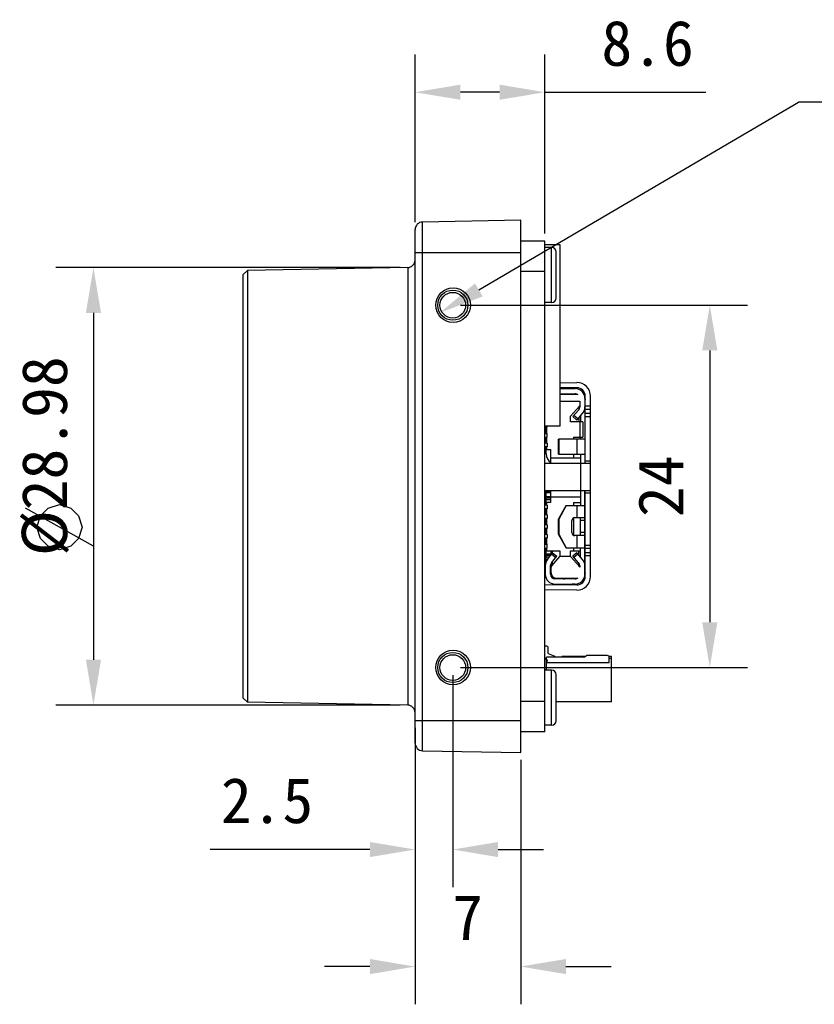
# Model space of a CAD drawing. Header units: millimetres. Extents: x 0 to 559, y 0 to 432.
# Tile 2 of 3: x 159 to 211, y 254 to 319. Entities that reach past the tile are written whole.
import ezdxf

# ---------------------------------------------------------------- set-up
doc = ezdxf.new("R2010")
doc.units = ezdxf.units.MM
doc.header["$LTSCALE"] = 30.734
doc.header["$PDMODE"] = 3
doc.header["$PDSIZE"] = 8
doc.layers.get('0').update_dxf_attribs({"linetype": 'CONTINUOUS'})
doc.layers.get('Defpoints').update_dxf_attribs({"linetype": 'CONTINUOUS'})
doc.layers.add('20_ALL_FEATURES', color=7, linetype='CONTINUOUS')
doc.layers.add('51__DRAFT_DIMS', color=7, linetype='CONTINUOUS')
doc.styles.get("Standard").update_dxf_attribs({"font": 'simfang.ttf'})
doc.dimstyles.new('DIMSTYLE_3', dxfattribs={"dimtxt": 3, "dimasz": 3, "dimexe": 2.5, "dimexo": 0.5, "dimgap": 0.75, "dimtad": 1, "dimdsep": 46, "dimtxsty": 'STANDARD', "dimblk": '_FILLED', "dimblk1": '_FILLED', "dimblk2": '_FILLED', "dimcen": 0.09, "dimclrt": 3, "dimazin": 2, "dimtp": 0.2, "dimtm": 0.2, "dimtfac": 1, "dimtofl": 0, "dimtmove": 0, "dimatfit": 3, "dimldrblk": '_FILLED', "dimfxl": 1, "dimtolj": 1, "dimarcsym": 0})
doc.dimstyles.new('DIMSTYLE_4', dxfattribs={"dimtxt": 3, "dimasz": 3, "dimexe": 2.5, "dimexo": 0.5, "dimgap": 0.75, "dimtad": 1, "dimdsep": 46, "dimtxsty": 'STANDARD', "dimblk": '_FILLED', "dimblk1": '_FILLED', "dimblk2": '_FILLED', "dimcen": 0.09, "dimclrt": 3, "dimazin": 2, "dimtp": 0.1, "dimtm": 0.1, "dimtfac": 1, "dimtofl": 0, "dimtmove": 0, "dimatfit": 3, "dimldrblk": '_FILLED', "dimfxl": 1, "dimtolj": 1, "dimarcsym": 0})

# ---------------------------------------------------------------- blocks, each defined once
blk = doc.blocks.new('_FILLED')
at = {"color": 0, "linetype": 'ByBlock'}
blk.add_solid([(0, 0), (-1, 0.167), (-1, -0.167)], dxfattribs=at)
blk = doc.blocks.new('*D4')
at = {"layer": '51__DRAFT_DIMS', "color": 0, "lineweight": -2}
for p, q in [((184.713, 305.838), (184.713, 316.936)), ((193.313, 305.079), (193.313, 316.936)), ((190.313, 314.436), (187.713, 314.436)), ((193.313, 314.436), (203.984, 314.436))]:
    blk.add_line(p, q, dxfattribs=at)
at = {"layer": 'Defpoints', "color": 0}
for p in [(184.713, 314.436), (184.713, 305.338), (193.313, 304.579)]:
    blk.add_point(p, dxfattribs=at)
at = {"layer": '51__DRAFT_DIMS', "color": 0, "linetype": 'ByBlock', "lineweight": -2, "xscale": 3, "yscale": 3, "zscale": 3, "rotation": 180}
blk.add_blockref('_FILLED', (184.713, 314.436), dxfattribs=at)
at = {"layer": '51__DRAFT_DIMS', "color": 0, "linetype": 'ByBlock', "lineweight": -2, "xscale": 3, "yscale": 3, "zscale": 3}
blk.add_blockref('_FILLED', (193.313, 314.436), dxfattribs=at)
at = {"layer": '51__DRAFT_DIMS', "color": 3, "insert": (197.063, 319.186), "char_height": 3, "attachment_point": 1, "line_spacing_factor": 0.9}
blk.add_mtext('\\A1;8.6', dxfattribs=at)
blk = doc.blocks.new('*D6')
at = {"layer": '51__DRAFT_DIMS', "color": 0, "lineweight": -2}
for p, q in [((187.713, 300.329), (206.745, 300.329)), ((204.245, 297.329), (204.245, 279.329)), ((187.713, 276.329), (206.745, 276.329))]:
    blk.add_line(p, q, dxfattribs=at)
at = {"layer": 'Defpoints', "color": 0}
for p in [(187.213, 300.329), (187.213, 276.329), (204.245, 276.329)]:
    blk.add_point(p, dxfattribs=at)
at = {"layer": '51__DRAFT_DIMS', "color": 0, "linetype": 'ByBlock', "lineweight": -2, "xscale": 3, "yscale": 3, "zscale": 3}
for p, rotation in [((204.245, 300.329), 90), ((204.245, 276.329), 270)]:
    blk.add_blockref('_FILLED', p, dxfattribs=dict(at, rotation=rotation))
at = {"layer": '51__DRAFT_DIMS', "color": 3, "insert": (199.495, 288.332), "char_height": 3, "attachment_point": 2, "rotation": 90, "line_spacing_factor": 0.9}
blk.add_mtext('\\A1;24', dxfattribs=at)
blk = doc.blocks.new('*D7')
at = {"layer": '51__DRAFT_DIMS', "color": 0, "lineweight": -2}
for p, q in [((184.713, 270.821), (184.713, 254.021)), ((191.713, 270.207), (191.713, 254.021)), ((181.713, 256.521), (178.713, 256.521)), ((194.713, 256.521), (197.713, 256.521))]:
    blk.add_line(p, q, dxfattribs=at)
at = {"layer": 'Defpoints', "color": 0}
for p in [(184.713, 271.321), (191.713, 270.707), (184.713, 256.521)]:
    blk.add_point(p, dxfattribs=at)
at = {"layer": '51__DRAFT_DIMS', "color": 0, "linetype": 'ByBlock', "lineweight": -2, "xscale": 3, "yscale": 3, "zscale": 3}
blk.add_blockref('_FILLED', (184.713, 256.521), dxfattribs=at)
at = {"layer": '51__DRAFT_DIMS', "color": 0, "linetype": 'ByBlock', "lineweight": -2, "xscale": 3, "yscale": 3, "zscale": 3, "rotation": 180}
blk.add_blockref('_FILLED', (191.713, 256.521), dxfattribs=at)
at = {"layer": '51__DRAFT_DIMS', "color": 3, "insert": (188.195, 261.271), "char_height": 3, "attachment_point": 2, "line_spacing_factor": 0.9}
blk.add_mtext('\\A1;7', dxfattribs=at)
blk = doc.blocks.new('*D8')
at = {"layer": '51__DRAFT_DIMS', "color": 0, "lineweight": -2}
for p, q in [((187.213, 275.829), (187.213, 261.772)), ((184.713, 272.329), (184.713, 261.772)), ((181.713, 264.272), (171.127, 264.272)), ((190.213, 264.272), (193.213, 264.272))]:
    blk.add_line(p, q, dxfattribs=at)
at = {"layer": 'Defpoints', "color": 0}
for p in [(187.213, 276.329), (184.713, 272.829), (187.213, 264.272)]:
    blk.add_point(p, dxfattribs=at)
at = {"layer": '51__DRAFT_DIMS', "color": 0, "linetype": 'ByBlock', "lineweight": -2, "xscale": 3, "yscale": 3, "zscale": 3}
blk.add_blockref('_FILLED', (184.713, 264.272), dxfattribs=at)
at = {"layer": '51__DRAFT_DIMS', "color": 0, "linetype": 'ByBlock', "lineweight": -2, "xscale": 3, "yscale": 3, "zscale": 3, "rotation": 180}
blk.add_blockref('_FILLED', (187.213, 264.272), dxfattribs=at)
at = {"layer": '51__DRAFT_DIMS', "color": 3, "insert": (177.963, 269.022), "char_height": 3, "attachment_point": 3, "line_spacing_factor": 0.9}
blk.add_mtext('\\A1;2.5', dxfattribs=at)
blk = doc.blocks.new('*D9')
at = {"layer": '51__DRAFT_DIMS', "color": 0, "lineweight": -2}
for p, q in [((183.722, 302.821), (160.894, 302.821)), ((163.394, 299.821), (163.394, 276.838)), ((183.722, 273.838), (160.894, 273.838))]:
    blk.add_line(p, q, dxfattribs=at)
at = {"layer": 'Defpoints', "color": 0}
for p in [(184.222, 302.821), (163.394, 273.838), (184.222, 273.838)]:
    blk.add_point(p, dxfattribs=at)
at = {"layer": '51__DRAFT_DIMS', "color": 0, "linetype": 'ByBlock', "lineweight": -2, "xscale": 3, "yscale": 3, "zscale": 3}
for p, rotation in [((163.394, 302.821), 90), ((163.394, 273.838), 270)]:
    blk.add_blockref('_FILLED', p, dxfattribs=dict(at, rotation=rotation))
at = {"layer": '51__DRAFT_DIMS', "color": 3, "insert": (158.644, 290.329), "char_height": 3, "attachment_point": 2, "rotation": 90, "line_spacing_factor": 0.9}
blk.add_mtext('\\A1;%%c28.98', dxfattribs=at)

msp = doc.modelspace()

# ---------------------------------------------------------------- linework, layer by layer
at = {"layer": '20_ALL_FEATURES'}
for p, q in [((191.71302, 305.95146), (185.20429, 305.83785)), ((191.71302, 270.70709), (191.71302, 305.95146)), ((184.71302, 271.32063), (184.71302, 305.33793)), ((185.20429, 270.8207), (185.20429, 305.83785)), ((193.31302, 304.57928), (191.71302, 304.57928)), ((193.31302, 272.07928), (193.31302, 304.57928)), ((194.32902, 304.32086), (193.31302, 304.32086)), ((193.76302, 304.15428), (193.31302, 304.15428)), ((193.76302, 300.50428), (193.76302, 304.15428)), ((194.32902, 292.32089), (194.32902, 304.32086)), ((184.71302, 303.82928), (191.71302, 303.82928)), ((194.06302, 300.80428), (194.06302, 303.85427)), ((173.30302, 302.32928), (173.6092, 302.63546)), ((184.22174, 302.8207), (173.6092, 302.63546)), ((173.6092, 302.63546), (173.6092, 274.02309)), ((184.22174, 302.8207), (184.22174, 273.83785)), ((173.30302, 302.32928), (173.30302, 274.32928)), ((191.71302, 302.57928), (193.31302, 302.57928)), ((193.76302, 300.50428), (193.31302, 300.50428)), ((194.32902, 295.1944), (195.43501, 295.20424)), ((195.43812, 294.85425), (194.32902, 294.84438)), ((194.32902, 294.80428), (195.32302, 294.80428)), ((194.97302, 294.85011), (194.97302, 294.80428)), ((195.15559, 294.81195), (194.98951, 294.85026)), ((195.13367, 294.81701), (195.32302, 294.81701)), ((195.32302, 294.80428), (195.32302, 294.85324)), ((194.32902, 294.45428), (195.32302, 294.45428)), ((195.37302, 294.41928), (194.32902, 294.41928)), ((195.97302, 294.15428), (195.97302, 289.85929)), ((195.99302, 289.85929), (195.99302, 294.30428)), ((196.34302, 282.35428), (196.34302, 294.30428)), ((194.32902, 293.96428), (195.62302, 293.96428)), ((195.60079, 293.64335), (195.02302, 292.96928)), ((195.57302, 293.61094), (195.57302, 293.41146)), ((195.62302, 293.96428), (195.62302, 293.57729)), ((195.99302, 293.6633), (196.34302, 293.6633)), ((195.02302, 292.59428), (195.02302, 292.96928)), ((195.17302, 292.95428), (195.54787, 293.3787)), ((195.17302, 292.95428), (195.43535, 292.72258)), ((195.50155, 292.79753), (195.23922, 293.02923)), ((195.43535, 292.72258), (195.8102, 293.147)), ((195.57302, 292.87845), (195.57302, 292.59428)), ((195.67302, 292.99168), (195.67302, 292.59428)), ((195.99302, 293.45117), (196.34302, 293.45117)), ((195.99302, 293.1769), (196.34302, 293.1769)), ((195.99302, 292.96477), (196.34302, 292.96477)), ((194.32902, 292.32089), (193.31302, 292.32089)), ((193.31302, 292.23928), (193.46302, 292.23928)), ((193.39302, 291.83928), (193.39302, 292.23928)), ((193.41302, 292.23928), (193.41302, 291.83928)), ((193.46302, 292.23928), (193.46302, 292.32089)), ((195.82302, 292.59428), (195.02302, 292.59428)), ((195.62302, 292.59428), (195.62302, 291.59428)), ((195.82302, 292.59428), (195.82302, 291.59428)), ((193.31302, 291.83928), (193.46302, 291.83928)), ((193.31302, 291.58928), (193.46302, 291.58928)), ((193.39302, 291.18928), (193.39302, 291.58928)), ((193.41302, 291.58928), (193.41302, 291.18928)), ((193.46302, 291.58928), (193.46302, 291.83928)), ((195.22302, 291.59428), (195.82302, 291.59428)), ((195.22302, 291.59428), (195.22302, 291.46428)), ((195.67302, 291.46428), (195.67302, 291.59428)), ((193.46302, 291.18928), (193.31302, 291.18928)), ((193.46302, 290.93928), (193.31302, 290.93928)), ((193.31302, 290.88928), (193.33528, 290.88928)), ((193.34302, 291.31428), (193.34302, 291.18928)), ((193.34302, 290.93928), (193.34302, 290.81428)), ((193.39302, 290.47428), (193.39302, 290.93928)), ((193.41302, 290.93928), (193.41302, 290.76428)), ((193.46302, 291.18928), (193.46302, 290.93928)), ((195.97302, 291.46428), (194.22302, 291.46428)), ((194.22302, 290.46428), (194.22302, 291.46428)), ((194.23052, 291.46428), (194.23052, 290.46428)), ((195.4348, 291.46428), (195.4348, 290.46428)), ((193.41302, 290.76428), (193.71302, 290.76428)), ((193.71302, 289.85929), (193.71302, 290.76428)), ((194.22302, 290.46428), (195.97302, 290.46428)), ((195.22302, 290.46428), (195.22302, 290.21428)), ((195.67302, 290.46428), (195.67302, 289.85929)), ((193.31302, 289.85929), (196.34302, 289.85929)), ((193.71302, 290.21428), (195.67302, 290.21428)), ((195.69302, 288.05929), (195.69302, 289.85929)), ((195.99302, 290.00929), (196.34302, 290.00929)), ((193.31302, 288.05929), (196.34302, 288.05929)), ((193.39302, 287.08928), (193.39302, 288.05929)), ((193.39302, 288.01209), (193.71302, 288.01209)), ((193.39302, 287.91209), (193.71302, 287.91209)), ((193.39302, 287.66209), (193.71302, 287.66209)), ((193.71302, 287.26428), (193.71302, 288.05929)), ((193.71302, 287.63928), (195.67302, 287.63928)), ((195.67302, 288.05929), (195.67302, 287.06428)), ((195.97302, 282.50428), (195.97302, 288.05929)), ((195.97302, 287.71428), (195.99302, 287.71428)), ((195.99302, 282.35428), (195.99302, 288.05929)), ((195.99302, 287.90929), (196.34302, 287.90929)), ((193.46302, 287.08928), (193.31302, 287.08928)), ((193.34302, 287.46209), (193.34302, 287.08928)), ((193.39302, 287.56209), (193.71302, 287.56209)), ((193.39302, 287.46209), (193.71302, 287.46209)), ((193.71302, 287.26428), (193.41302, 287.26428)), ((193.41302, 287.26428), (193.41302, 287.08928)), ((193.46302, 287.08928), (193.46302, 286.83928)), ((194.22302, 286.16428), (194.7229, 287.06428)), ((194.7304, 287.06428), (194.23052, 286.16428)), ((194.7229, 287.06428), (195.97302, 287.06428)), ((195.22302, 287.26428), (195.67302, 287.26428)), ((195.22302, 287.26428), (195.22302, 287.06428)), ((195.4348, 287.06428), (195.4348, 286.26428)), ((193.46302, 286.83928), (193.31302, 286.83928)), ((193.46302, 286.43928), (193.31302, 286.43928)), ((193.39302, 286.43928), (193.39302, 286.83928)), ((193.41302, 286.83928), (193.41302, 286.43928)), ((193.46302, 286.43928), (193.46302, 286.18928)), ((193.46302, 286.18928), (193.31302, 286.18928)), ((193.46302, 285.78928), (193.31302, 285.78928)), ((193.39302, 285.78928), (193.39302, 286.18928)), ((193.41302, 286.18928), (193.41302, 285.78928)), ((193.46302, 285.78928), (193.46302, 285.53928)), ((194.23052, 286.16428), (194.22302, 286.16428)), ((194.22302, 285.16428), (194.22302, 286.16428)), ((194.23052, 286.16428), (194.23052, 285.16428)), ((195.11031, 285.26428), (195.11031, 286.06428)), ((195.22302, 286.24416), (195.22302, 285.08439)), ((195.31027, 286.26428), (195.97302, 286.26428)), ((195.67302, 285.06428), (195.67302, 286.26428)), ((195.97302, 286.06428), (195.67302, 286.06428)), ((193.46302, 285.53928), (193.31302, 285.53928)), ((193.46302, 285.13928), (193.31302, 285.13928)), ((193.39302, 285.13928), (193.39302, 285.53928)), ((193.41302, 285.53928), (193.41302, 285.13928)), ((193.46302, 285.13928), (193.46302, 284.88928)), ((194.22302, 285.16428), (194.23052, 285.16428)), ((194.7229, 284.26428), (194.22302, 285.16428)), ((194.23052, 285.16428), (194.7304, 284.26428)), ((195.97302, 285.06428), (195.31027, 285.06428)), ((195.4348, 285.06428), (195.4348, 284.26428)), ((195.97302, 285.26427), (195.67302, 285.26427)), ((193.46302, 284.88928), (193.31302, 284.88928)), ((193.31302, 284.48928), (193.46302, 284.48928)), ((193.39302, 284.48928), (193.39302, 284.88928)), ((193.41302, 284.88928), (193.41302, 284.48928)), ((193.46302, 284.23928), (193.46302, 284.48928)), ((195.99302, 284.43635), (196.34302, 284.43635)), ((193.31302, 284.23928), (193.46302, 284.23928)), ((193.34302, 284.23928), (193.34302, 283.86209)), ((193.39302, 283.32626), (193.39302, 284.23928)), ((193.39302, 283.86209), (193.71302, 283.86209)), ((193.39302, 283.76209), (193.70398, 283.76209)), ((193.41302, 284.23928), (193.41302, 284.06428)), ((193.41302, 284.06428), (194.31302, 284.06428)), ((193.48089, 283.47666), (193.82726, 283.91981)), ((193.71302, 284.06428), (193.71302, 283.77365)), ((193.75665, 283.26112), (194.10302, 283.70428)), ((193.76567, 283.84102), (194.04144, 283.62549)), ((193.81302, 283.90159), (193.81302, 284.06428)), ((193.82726, 283.91981), (194.10302, 283.70428)), ((194.31302, 284.06428), (194.31302, 283.68928)), ((194.7229, 284.26428), (195.97302, 284.26428)), ((195.02302, 284.06428), (195.67302, 284.06428)), ((195.02302, 283.68928), (195.02302, 284.06428)), ((195.43866, 283.93216), (195.17302, 283.70428)), ((195.55071, 283.26399), (195.17302, 283.70428)), ((195.22302, 284.26428), (195.22302, 284.06428)), ((195.23813, 283.62838), (195.50377, 283.85626)), ((195.81636, 283.49188), (195.43866, 283.93216)), ((195.57302, 283.77555), (195.57302, 284.06428)), ((195.67302, 283.65898), (195.67302, 284.26428)), ((195.99302, 284.22422), (196.34302, 284.22422)), ((195.99302, 283.94995), (196.34302, 283.94995)), ((195.99302, 283.73782), (196.34302, 283.73782)), ((193.31302, 283.26428), (193.33528, 283.26428)), ((193.34302, 283.07638), (193.34302, 282.50428)), ((193.39302, 283.66209), (193.62582, 283.66209)), ((193.39302, 283.41209), (193.43657, 283.41209)), ((193.69302, 282.50428), (193.69302, 283.07638)), ((193.71302, 283.18378), (193.71302, 282.63928)), ((193.78524, 283.07354), (194.31302, 283.68928)), ((193.81302, 283.10594), (193.81302, 283.33324)), ((195.02302, 283.68928), (194.31302, 283.68928)), ((195.02302, 283.68928), (195.60079, 283.0152)), ((195.57302, 283.04761), (195.57302, 283.23449)), ((195.62302, 283.06866), (195.62302, 282.9858)), ((193.75216, 282.46669), (193.69302, 282.52432)), ((195.97302, 282.96428), (195.99302, 282.96428)), ((193.31302, 281.82321), (195.43812, 281.8043)), ((194.02149, 282.20428), (193.94987, 282.27406)), ((195.32302, 282.20428), (193.99302, 282.20428)), ((193.99302, 281.85428), (195.32302, 281.85428)), ((194.11302, 282.23928), (195.37302, 282.23928)), ((194.19302, 282.20428), (194.19302, 282.23928)), ((194.28302, 281.81458), (194.28302, 281.85428)), ((194.97302, 281.80844), (194.97302, 281.85428)), ((194.98951, 281.80829), (195.15559, 281.8466)), ((195.32302, 281.84152), (195.13358, 281.84152)), ((195.32302, 281.80532), (195.32302, 281.85428)), ((195.43501, 281.45431), (193.31302, 281.4732)), ((193.39802, 277.75379), (193.31302, 277.75379)), ((193.53302, 277.25379), (193.53302, 277.61879)), ((193.53302, 277.25379), (193.98302, 277.08379)), ((193.43302, 276.83379), (193.31302, 276.95379)), ((195.87364, 277.02379), (193.43302, 277.02379)), ((193.43302, 276.15428), (193.43302, 277.02379)), ((193.43302, 276.65379), (197.58302, 276.65379)), ((193.98302, 277.02379), (193.98302, 277.08379)), ((195.96177, 277.05379), (194.43302, 277.05379)), ((194.43302, 277.05379), (194.43302, 277.02379)), ((195.94114, 277.04187), (196.05169, 277.1057)), ((197.44802, 277.12379), (196.11919, 277.12379)), ((197.73302, 277.05379), (197.56626, 277.05379)), ((197.58302, 276.65379), (197.58302, 276.98879)), ((197.58302, 276.95379), (197.73302, 276.95379)), ((197.73302, 274.05379), (197.73302, 277.05379)), ((193.76302, 276.15428), (193.31302, 276.15428)), ((193.76302, 272.50428), (193.76302, 276.15428)), ((194.06302, 272.80428), (194.06302, 275.85427)), ((173.30302, 274.32928), (173.6092, 274.02309)), ((184.22174, 273.83785), (173.6092, 274.02309)), ((193.31302, 274.07928), (191.71302, 274.07928)), ((197.73302, 274.05379), (194.06302, 274.05379)), ((184.71302, 272.82928), (191.71302, 272.82928)), ((193.31302, 272.07928), (191.71302, 272.07928)), ((193.76302, 272.50428), (193.31302, 272.50428)), ((185.20429, 270.8207), (191.71302, 270.70709))]:
    msp.add_line(p, q, dxfattribs=at)
for centre, radius in [((187.21302, 300.32928), 1), ((187.21302, 300.32928), 0.85), ((187.21302, 276.32928), 1), ((187.21302, 276.32928), 0.85)]:
    msp.add_circle(centre, radius, dxfattribs=at)
for centre, radius, start, end in [((185.21302, 305.33793), 0.5, 91, 180), ((193.76302, 303.85428), 0.3, 0, 90), ((184.21302, 303.32063), 0.5, 271, 360), ((193.76302, 300.80428), 0.3, 270, 360), ((195.22302, 295.10428), 0.3, 257.0108556, 270), ((195.32302, 294.15428), 0.65, 0, 90), ((195.44302, 294.30428), 0.9, 0, 90.51), ((195.44302, 294.30428), 0.55, 0, 90.51), ((195.32302, 294.15428), 0.3, 49.1696808, 90), ((195.37302, 294.11928), 0.3, 60.8462788, 90), ((195.32302, 293.57729), 0.3, 318.5484714, 360), ((195.37302, 293.83859), 0.3, 319.3987054, 326.4426902), ((195.32302, 293.57729), 0.65, 318.5484714, 0.0000046), ((195.74302, 293.69928), 0.25, 336.9427967, 354.7853802), ((195.74302, 292.49928), 0.25, 0, 23.0572033), ((193.39302, 291.31428), 0.05, 90, 180), ((193.39302, 290.81428), 0.05, 180, 270), ((194.04302, 290.47428), 0.65, 180, 239.4897626), ((193.39302, 287.46209), 0.05, 90, 180), ((195.31029, 286.0643), 0.19998, 90.007555, 180.0065099), ((195.31029, 285.26425), 0.19998, 179.9934902, 269.992445), ((193.39302, 283.86209), 0.05, 180, 270), ((195.74302, 284.15928), 0.25, 336.9427967, 360), ((193.99302, 283.07638), 0.65, 141.9889147, 180), ((193.99302, 283.07638), 0.3, 141.9889147, 180), ((194.01302, 282.8783), 0.3, 139.3987054, 180), ((195.32302, 283.06866), 0.3, 0, 40.624664), ((195.32302, 283.06866), 0.65, 0, 40.624664), ((195.74302, 282.95928), 0.25, 0, 23.0572033), ((193.99302, 282.50428), 0.65, 180, 270), ((193.99302, 282.50428), 0.3, 180, 270), ((194.11302, 282.63928), 0.4, 180, 270), ((195.32302, 282.50428), 0.65, 270, 360), ((195.37302, 282.81997), 0.3, 33.5573098, 40.6012946), ((194.64501, 282.50428), 0.3, 242.0851861, 270), ((195.22302, 281.55428), 0.3, 90, 102.9891444), ((195.32302, 282.50428), 0.3, 270, 310.8303192), ((195.37302, 282.53928), 0.3, 270, 299.1537212), ((195.44302, 282.35428), 0.9, 269.49, 360), ((195.44302, 282.35428), 0.55, 269.49, 360), ((193.39802, 277.61879), 0.135, 0, 90), ((193.56802, 276.88031), 0.135, 179.999888, 215.4307932), ((193.34802, 276.72379), 0.135, 328.7532745, 35.4309232), ((195.87364, 277.15879), 0.135, 269.9996042, 299.9994921), ((196.11919, 276.98879), 0.135, 90.0003962, 120.0002841), ((197.44802, 276.98879), 0.135, 359.9999572, 90.0000285), ((197.44802, 276.78879), 0.135, 270, 360), ((193.76302, 275.85428), 0.3, 0, 90), ((184.21302, 273.33793), 0.5, 0, 89), ((193.76302, 272.80428), 0.3, 270, 360), ((185.21302, 271.32063), 0.5, 180, 269)]:
    msp.add_arc(centre, radius, start, end, dxfattribs=at)
for centre in [(187.23299, 300.32928), (187.23299, 276.32928)]:
    msp.add_ellipse(centre, major_axis=(1.14399, 0), ratio=0.99984765, dxfattribs=at)
for centre, start_param, end_param in [((196.03075, 294.14428), -4.65292661, -3.85433371), ((193.33528, 290.78928), -0.13438813, 0), ((193.33528, 283.16428), -0.56704337, 0), ((196.03075, 282.51428), 0.71244977, 1.51101026)]:
    msp.add_ellipse(centre, major_axis=(0, 0.1), ratio=0.57735027, start_param=start_param, end_param=end_param, dxfattribs=at)
at = {"layer": '51__DRAFT_DIMS'}
for p, q in [((188.93794, 301.34153), (210.12874, 313.77714)), ((232.12066, 313.77714), (210.12874, 313.77714)), ((163.39382, 284.37616), (158.89383, 286.87616))]:
    msp.add_line(p, q, dxfattribs=at)
msp.add_lwpolyline([(161.14383, 284.12616), (160.39383, 284.37616), (159.89383, 284.87616), (159.64383, 285.62616), (159.89383, 286.37616), (160.39383, 286.87616), (161.14383, 287.12616), (161.89381, 286.87616), (162.39381, 286.37616), (162.64382, 285.62616), (162.39381, 284.87616), (161.89381, 284.37616), (161.14383, 284.12616)], dxfattribs=at)

# ---------------------------------------------------------------- block references
at = {"layer": '51__DRAFT_DIMS', "xscale": 3, "yscale": 3, "zscale": 3, "rotation": 210.4061168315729}
msp.add_blockref('_FILLED', (186.35056, 299.82315), dxfattribs=at)

# ---------------------------------------------------------------- dimensions: what is measured, and where the dimension line sits
at = {"layer": '51__DRAFT_DIMS'}
for base, p1, p2, angle, picture, middle in [((184.71302, 314.43641), (193.31302, 304.57928), (184.71302, 305.33793), 180, '*D4', (200.14873, 314.43641)), ((204.24513, 276.32928), (187.21302, 300.32928), (187.21302, 276.32928), 270, '*D6', (204.24513, 288.33221)), ((184.71302, 256.52063), (191.71302, 270.70709), (184.71302, 271.32063), 180, '*D7', (188.19544, 256.52063))]:
    dim = msp.add_linear_dim(base=base, p1=p1, p2=p2, angle=angle, dimstyle='DIMSTYLE_3', override={"dimtxsty": 'STANDARD'}, dxfattribs=at)
    dim.commit()
    dim.dimension.update_dxf_attribs({"geometry": picture, "text_midpoint": middle, "dimtype": 160})
dim = msp.add_linear_dim(base=(163.39382, 273.83785), p1=(184.22174, 302.8207), p2=(184.22174, 273.83785), angle=270, text='%%c<>', dimstyle='DIMSTYLE_3', override={"dimtxsty": 'STANDARD'}, dxfattribs=at)
dim.commit()
dim.dimension.update_dxf_attribs({"geometry": '*D9', "text_midpoint": (163.39382, 290.32928), "dimtype": 160})
dim = msp.add_linear_dim(base=(187.21302, 264.2725), p1=(184.71302, 272.82928), p2=(187.21302, 276.32928), dimstyle='DIMSTYLE_4', override={"dimtxsty": 'STANDARD'}, dxfattribs=at)
dim.commit()
dim.dimension.update_dxf_attribs({"geometry": '*D8', "text_midpoint": (174.92016, 264.2725), "dimtype": 160})

doc.saveas('drawing.dxf')
